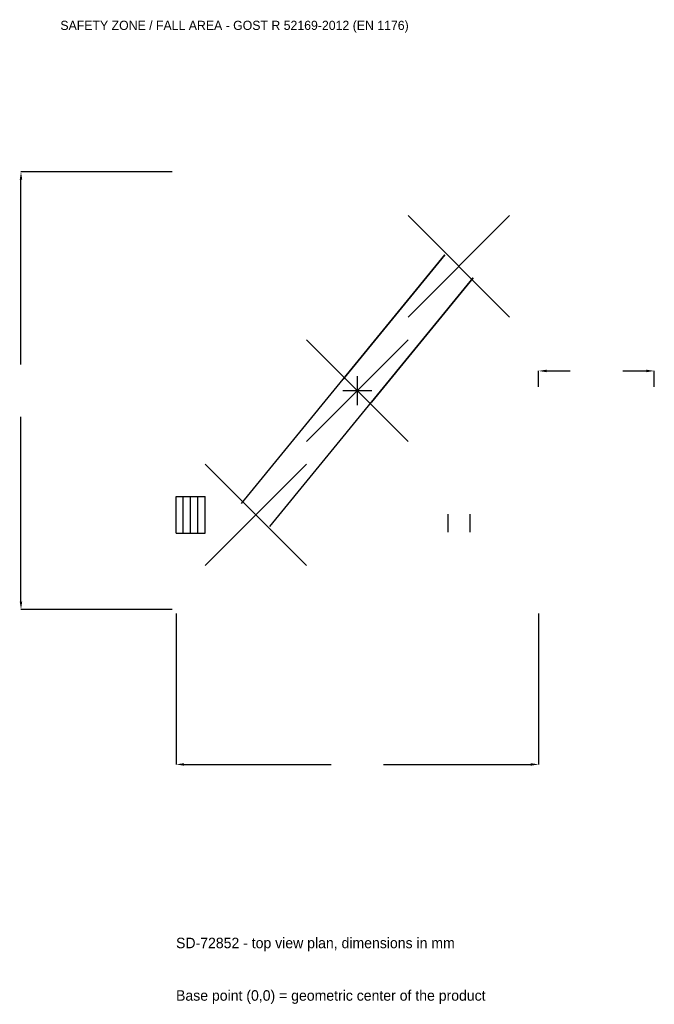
# Model space of a CAD drawing. Extents: x -5401 to 4750, y -9817 to 5934.
import ezdxf

# ---------------------------------------------------------------- set-up
doc = ezdxf.new("R2010")
doc.units = 0
for name, color, linetype in [('GP_MAF_zona_bezopasnosti', 1, 'Continuous'), ('ZSK_DANNYE', 3, 'Continuous'), ('ZSK_KONTUR', 7, 'Continuous'), ('ZSK_RAZMERY', 8, 'Continuous')]:
    doc.layers.add(name, color=color, linetype=linetype)
doc.dimstyles.new('ORION', dxfattribs={"dimtxt": 210, "dimasz": 126, "dimexe": 1.25, "dimexo": 63, "dimtad": 1, "dimcen": 2.5, "dimazin": 3, "dimtfac": 1, "dimtmove": 0, "dimatfit": 3})

# ---------------------------------------------------------------- blocks, each defined once
blk = doc.blocks.new('_CLOSEDFILLED')
at = {"color": 0, "linetype": 'BYBLOCK'}
blk.add_solid([(-1, 0.16), (0, 0), (-1, -0.16)], dxfattribs=at)
blk = doc.blocks.new('*D1')
for p, q in [((-2900, -3563), (-2900, -5980)), ((2900, -3563), (2900, -5980)), ((-2774, -5980), (-420, -5980)), ((420, -5980), (2774, -5980))]:
    blk.add_line(p, q)
at = {"layer": 'Defpoints'}
for p in [(-2900, -3500), (2900, -3500), (-2900, -5980)]:
    blk.add_point(p, dxfattribs=at)
at = {"layer": 'ZSK_RAZMERY', "xscale": 126, "yscale": 126, "rotation": 180}
blk.add_blockref('_CLOSEDFILLED', (-2900, -5980), dxfattribs=at)
at = {"layer": 'ZSK_RAZMERY', "xscale": 126, "yscale": 126}
blk.add_blockref('_CLOSEDFILLED', (2900, -5980), dxfattribs=at)
blk = doc.blocks.new('*D2')
for p, q in [((-2963, 3500), (-5380, 3500)), ((-5380, 420), (-5380, 3374)), ((-5380, -3374), (-5380, -420)), ((-2963, -3500), (-5380, -3500))]:
    blk.add_line(p, q)
at = {"layer": 'Defpoints'}
for p in [(-2900, 3500), (-5380, -3500), (-2900, -3500)]:
    blk.add_point(p, dxfattribs=at)
at = {"layer": 'ZSK_RAZMERY', "xscale": 126, "yscale": 126}
for p, rotation in [((-5380, 3500), 90), ((-5380, -3500), 270)]:
    blk.add_blockref('_CLOSEDFILLED', p, dxfattribs=dict(at, rotation=rotation))
blk = doc.blocks.new('*D3')
for p, q in [((2900, 63), (2900, 315)), ((3026, 315), (3405, 315)), ((4245, 315), (4624, 315)), ((4750, 63), (4750, 315))]:
    blk.add_line(p, q)
at = {"layer": 'Defpoints'}
for p in [(2900, 315), (2900, 0), (4750, 0)]:
    blk.add_point(p, dxfattribs=at)
at = {"layer": 'ZSK_RAZMERY', "xscale": 126, "yscale": 126, "rotation": 180}
blk.add_blockref('_CLOSEDFILLED', (2900, 315), dxfattribs=at)
at = {"layer": 'ZSK_RAZMERY', "xscale": 126, "yscale": 126}
blk.add_blockref('_CLOSEDFILLED', (4750, 315), dxfattribs=at)
blk = doc.blocks.new('B1')
at = {"layer": 'ZSK_KONTUR'}
for p, q in [((812, 1176), (2436, 2800)), ((812, 2800), (2436, 1176)), ((-1850.385, -1803.066), (1397.615, 2172.934)), ((1397.615, 2172.934), (-226.385, 184.934)), ((-1397.615, -2172.934), (1850.385, 1803.066)), ((1850.385, 1803.066), (226.385, -184.934)), ((-812, -812), (812, 812)), ((-812, 812), (812, -812)), ((-2436, -2800), (-812, -1176)), ((-2436, -1176), (-812, -2800)), ((-2900, -1695.68), (-2436, -1695.68)), ((-2900, -2280.32), (-2900, -1695.68)), ((-2784, -2280.32), (-2784, -1695.68)), ((-2668, -2280.32), (-2668, -1695.68)), ((-2552, -2280.32), (-2552, -1695.68)), ((-2436, -2280.32), (-2436, -1695.68)), ((1448.608, -1974), (1448.608, -2266.32)), ((1799.392, -1974), (1799.392, -2266.32)), ((-2900, -2280.32), (-2436, -2280.32))]:
    blk.add_line(p, q, dxfattribs=at)
at = {"layer": 'ZSK_RAZMERY'}
for p, q in [((0, -232), (0, 232)), ((-232, 0), (232, 0))]:
    blk.add_line(p, q, dxfattribs=at)
at = {"layer": 'GP_MAF_zona_bezopasnosti', "color": 1}
blk.add_text('SAFETY ZONE / FALL AREA - GOST R 52169-2012 (EN 1176)', height=147, dxfattribs=at).set_placement((-4750, 5770))
at = {"layer": 'ZSK_RAZMERY'}
dim = blk.add_linear_dim(base=(-5380, -3500), p1=(-2900, -3500), p2=(-2900, 3500), angle=90, dimstyle='ORION', dxfattribs=at)
dim.commit()
dim.dimension.update_dxf_attribs({"geometry": '*D2', "text_midpoint": (-5380, 0)})
for base, p1, p2, picture, middle in [((2900, 315), (2900, 0), (4750, 0), '*D3', (3825, 315)), ((-2900, -5980), (-2900, -3500), (2900, -3500), '*D1', (0, -5980))]:
    dim = blk.add_linear_dim(base=base, p1=p1, p2=p2, dimstyle='ORION', dxfattribs=at)
    dim.commit()
    dim.dimension.update_dxf_attribs({"geometry": picture, "text_midpoint": middle})

msp = doc.modelspace()

# ---------------------------------------------------------------- block references
msp.add_blockref('B1', (0, 0))

# ---------------------------------------------------------------- texts
at = {"layer": 'ZSK_DANNYE', "color": 3}
msp.add_text('SD-72852 - top view plan, dimensions in mm', height=168, dxfattribs=at).set_placement((-2900, -8920))
at = {"layer": 'ZSK_DANNYE', "color": 7}
msp.add_text('Base point (0,0) = geometric center of the product', height=168, dxfattribs=at).set_placement((-2900, -9760))

doc.saveas('drawing.dxf')
